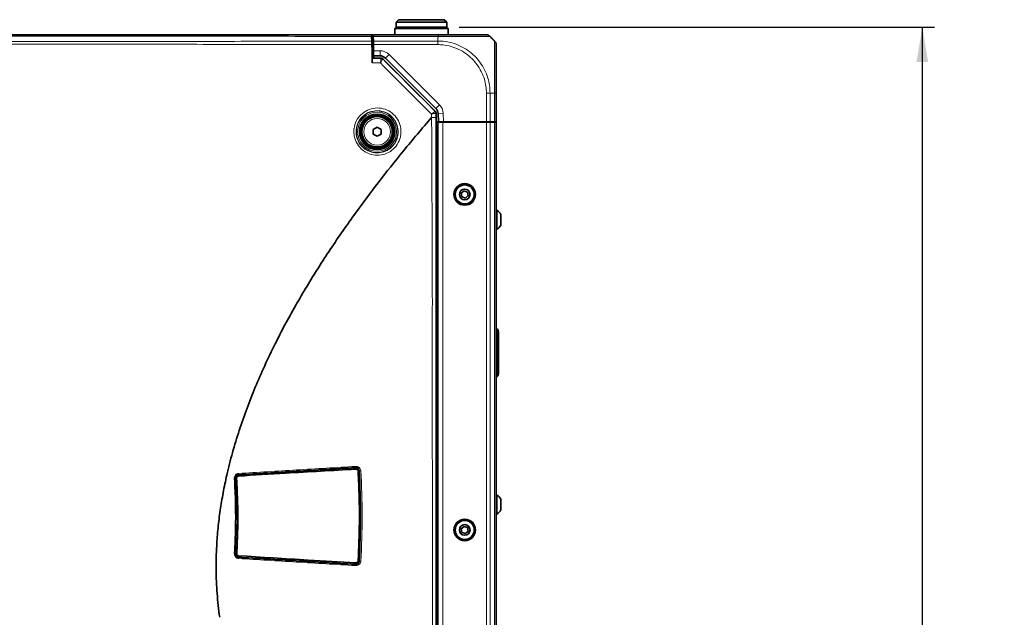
# Model space of a CAD drawing. Header units: millimetres. Extents: x 0 to 1118, y 0 to 864.
# Tile 80 of 200: x 436 to 565, y 444 to 523. Entities that reach past the tile are written whole.
import ezdxf

# ---------------------------------------------------------------- set-up
doc = ezdxf.new("R2010")
doc.units = ezdxf.units.MM
doc.layers.add('ALPHAREV', color=7, linetype='Continuous', lineweight=25)
doc.styles.add('SLDTEXTSTYLE0', font='TXT', dxfattribs={"width": 0.605})
doc.dimstyles.new('SLDDIMSTYLE1', dxfattribs={"dimtxt": 3.175, "dimasz": 4.572, "dimexe": 0, "dimexo": 0.0625, "dimgap": 0.79375, "dimtad": 0, "dimtih": 1, "dimtoh": 1, "dimdec": 1, "dimlfac": 3, "dimrnd": 1e-09, "dimzin": 12, "dimdsep": 46, "dimtxsty": 'SLDTEXTSTYLE0', "dimsah": 1, "dimcen": 0.09, "dimadec": 0, "dimazin": 3, "dimtfac": 1, "dimtofl": 0, "dimtmove": 0, "dimatfit": 3, "dimfxl": 1, "dimfrac": 2, "dimtolj": 1, "dimtzin": 12, "dimarcsym": 0})

# ---------------------------------------------------------------- blocks, each defined once
blk = doc.blocks.new('_D_1')
at = {"layer": 'ALPHAREV'}
for p, q in [((493.62, 522.09), (556.2, 522.09)), ((554.6, 522.09), (554.6, 380.34)), ((555.82, 379.61), (554.73, 379.61)), ((554.73, 379.61), (554.73, 374.74)), ((564.31, 379.61), (565.4, 379.61)), ((565.4, 379.61), (565.4, 374.74)), ((554.73, 374.74), (555.82, 374.74)), ((565.4, 374.74), (564.31, 374.74)), ((554.6, 232.26), (554.6, 374.01)), ((493.62, 232.26), (556.2, 232.26))]:
    blk.add_line(p, q, dxfattribs=at)
for points in [[(554.6, 522.09), (553.84, 517.52), (555.37, 517.52)], [(554.6, 232.26), (555.37, 236.83), (553.84, 236.83)]]:
    blk.add_solid(points, dxfattribs=at)
at = {"layer": 'ALPHAREV', "char_height": 3.175, "attachment_point": 1, "style": 'SLDTEXTSTYLE0'}
for s, insert in [('869.5', (542.72, 378.83)), ('34.2', (555.82, 378.83))]:
    blk.add_mtext(s, dxfattribs=dict(at, insert=insert))

msp = doc.modelspace()

# ---------------------------------------------------------------- linework, layer by layer
at = {"color": 7, "linetype": 'Continuous', "lineweight": 35}
for p, q in [((485.666, 523.093), (485.333, 522.759)), ((485.333, 522.759), (485.333, 522.093)), ((491.999, 522.759), (485.333, 522.759)), ((485.666, 523.093), (491.666, 523.093)), ((491.999, 522.759), (491.666, 523.093)), ((491.999, 522.093), (491.999, 522.759)), ((482.082, 521.093), (482.093, 521.093)), ((482.093, 521.081), (482.093, 521.093)), ((482.14, 521.093), (482.283, 521.093)), ((482.283, 521.093), (482.283, 520.493)), ((482.369, 520.897), (482.373, 521.093)), ((482.373, 521.093), (490.867, 521.093)), ((485.316, 522.093), (485.149, 521.926)), ((485.149, 521.926), (485.149, 521.093)), ((488.666, 521.926), (485.149, 521.926)), ((485.316, 522.093), (488.666, 522.093)), ((488.666, 522.093), (492.016, 522.093)), ((492.183, 521.926), (488.666, 521.926)), ((492.183, 521.926), (492.016, 522.093)), ((492.183, 521.093), (492.183, 521.926)), ((482.1, 520.893), (482.122, 520.257)), ((482.336, 520.493), (482.115, 520.493)), ((482.128, 520.096), (482.283, 520.096)), ((482.163, 519.093), (482.137, 519.831)), ((482.283, 519.426), (482.283, 520.096)), ((482.349, 520.897), (482.329, 520.897)), ((482.329, 520.897), (482.34, 520.288)), ((482.348, 519.817), (482.34, 520.288)), ((482.362, 519.009), (482.348, 519.817)), ((482.369, 520.897), (482.349, 520.897)), ((497.909, 520.683), (498.304, 520.288)), ((482.163, 519.093), (482.163, 519.093)), ((482.18, 519.093), (482.163, 519.093)), ((482.18, 519.093), (482.179, 518.026)), ((482.283, 519.659), (482.351, 519.659)), ((482.283, 518.026), (482.283, 519.426)), ((482.363, 518.993), (482.283, 518.993)), ((482.349, 519.759), (482.347, 519.659)), ((482.374, 518.343), (482.362, 519.009)), ((482.172, 518.019), (482.179, 518.026)), ((482.179, 518.026), (482.68, 518.027)), ((483.218, 518.343), (482.374, 518.343)), ((482.374, 518.343), (482.379, 518.026)), ((483.264, 518.028), (482.68, 518.027)), ((483.264, 518.028), (483.338, 518.043)), ((483.574, 517.945), (490.502, 511.017)), ((490.561, 511.414), (483.925, 518.05)), ((498.499, 513.425), (498.499, 509.659)), ((490.583, 510.775), (490.583, 510.185)), ((490.599, 510.782), (490.599, 404.737)), ((490.91, 509.659), (490.853, 510.759)), ((490.91, 509.659), (490.599, 509.659)), ((490.599, 509.593), (490.804, 509.593)), ((490.804, 509.593), (490.833, 509.593)), ((490.833, 405.926), (490.833, 509.593)), ((490.833, 509.593), (491.499, 509.593)), ((491.578, 509.659), (490.91, 509.659)), ((491.499, 509.593), (497.223, 509.593)), ((491.549, 509.593), (491.549, 509.659)), ((497.223, 509.659), (491.578, 509.659)), ((492.216, 509.659), (492.216, 509.593)), ((492.434, 509.593), (492.433, 509.659)), ((496.165, 509.593), (496.166, 509.659)), ((496.966, 509.659), (496.966, 509.593)), ((497.167, 509.593), (497.166, 509.659)), ((497.695, 509.659), (497.223, 509.659)), ((497.223, 509.593), (497.695, 509.593)), ((498.304, 509.659), (497.695, 509.659)), ((497.695, 509.593), (498.304, 509.593)), ((497.798, 509.593), (497.799, 509.659)), ((498.033, 509.659), (498.033, 509.593)), ((498.499, 509.659), (498.304, 509.659)), ((498.304, 509.593), (498.499, 509.593)), ((498.499, 405.926), (498.499, 509.593)), ((482.316, 508.641), (482.833, 508.939)), ((482.316, 508.044), (482.316, 508.641)), ((482.833, 508.939), (483.349, 508.641)), ((483.349, 508.641), (483.349, 508.044)), ((482.833, 507.746), (482.316, 508.044)), ((483.349, 508.044), (482.833, 507.746)), ((494.268, 500.564), (493.907, 500.246)), ((494.724, 500.411), (494.268, 500.564)), ((494.819, 499.939), (494.724, 500.411)), ((493.907, 500.246), (494.002, 499.775)), ((494.002, 499.775), (494.457, 499.621)), ((494.457, 499.621), (494.819, 499.939)), ((498.586, 498.009), (498.499, 498.009)), ((498.586, 495.509), (498.586, 498.009)), ((499.126, 496.056), (499.126, 497.463)), ((498.499, 495.509), (498.586, 495.509)), ((498.499, 482.49), (498.644, 482.377)), ((498.795, 482.009), (498.795, 476.51)), ((498.644, 476.142), (498.499, 476.029)), ((480.103, 463.952), (479.669, 464.093)), ((498.586, 460.509), (498.499, 460.509)), ((498.586, 458.009), (498.586, 460.509)), ((499.126, 458.556), (499.126, 459.963)), ((498.499, 458.009), (498.586, 458.009)), ((494.268, 456.398), (493.907, 456.08)), ((494.724, 456.244), (494.268, 456.398)), ((493.907, 456.08), (494.002, 455.608)), ((494.002, 455.608), (494.457, 455.454)), ((494.457, 455.454), (494.819, 455.772)), ((494.819, 455.772), (494.724, 456.244)), ((479.669, 451.426), (480.116, 451.571))]:
    msp.add_line(p, q, dxfattribs=at)
at = {"color": 7, "linetype": 'Continuous', "lineweight": 18}
for p, q in [((482.34, 520.288), (490.832, 520.288)), ((490.832, 519.817), (482.348, 519.817)), ((490.87, 520.897), (482.369, 520.897)), ((490.833, 520.683), (490.833, 520.288)), ((482.151, 519.426), (482.283, 519.426)), ((482.349, 519.759), (482.283, 519.759)), ((482.349, 519.759), (482.349, 519.659)), ((482.362, 519.009), (483.218, 519.009)), ((483.218, 518.343), (483.218, 519.009)), ((483.925, 518.05), (484.397, 518.521)), ((484.397, 518.521), (491.033, 511.886)), ((483.329, 518.021), (483.338, 518.043)), ((483.332, 518.02), (483.329, 518.021)), ((483.574, 517.945), (483.565, 517.924)), ((483.565, 517.924), (483.565, 517.923)), ((497.223, 509.659), (497.223, 513.425)), ((498.304, 513.426), (497.694, 513.426)), ((497.695, 513.426), (497.695, 509.659)), ((498.304, 509.659), (498.304, 513.426)), ((490.485, 511.011), (490.502, 511.017)), ((490.485, 511.011), (490.485, 511.011)), ((490.561, 511.414), (491.033, 511.886)), ((490.599, 510.782), (490.583, 510.775)), ((490.583, 510.775), (490.583, 510.775)), ((490.853, 510.759), (491.518, 510.794)), ((491.518, 510.794), (491.578, 509.659)), ((489.977, 510.203), (489.977, 510.666)), ((491.499, 405.926), (491.499, 509.593)), ((497.223, 405.926), (497.223, 509.593)), ((497.695, 405.926), (497.695, 509.593)), ((498.304, 405.926), (498.304, 509.593)), ((498.631, 482.009), (498.631, 476.51)), ((479.552, 464.11), (464.517, 463.194)), ((479.908, 464.091), (479.963, 463.998)), ((464.3, 463.103), (464.546, 463.058)), ((464.262, 462.708), (464.115, 462.735)), ((464.125, 452.745), (464.289, 452.775)), ((464.52, 452.491), (464.274, 452.446))]:
    msp.add_line(p, q, dxfattribs=at)
at = {"color": 7, "linetype": 'Continuous', "lineweight": 18, "flags": 128}
for points in [[(498.631, 476.51), (498.663, 476.51), (498.694, 476.51), (498.723, 476.51), (498.747, 476.51), (498.768, 476.51), (498.783, 476.51), (498.792, 476.51), (498.795, 476.51)], [(479.982, 463.97), (479.749, 464.046), (479.552, 464.11)], [(479.552, 451.409), (479.756, 451.475), (479.996, 451.553)]]:
    msp.add_lwpolyline(points, dxfattribs=at)
at = {"color": 7, "linetype": 'Continuous', "lineweight": 35, "flags": 128}
for points in [[(480.326, 463.59), (480.341, 463.591), (480.354, 463.591), (480.365, 463.592), (480.373, 463.593), (480.379, 463.593), (480.383, 463.594), (480.383, 463.594), (480.38, 463.594)], [(480.339, 451.934), (480.354, 451.933), (480.367, 451.932), (480.378, 451.931), (480.386, 451.931), (480.392, 451.93), (480.395, 451.93), (480.395, 451.929), (480.392, 451.929)]]:
    msp.add_lwpolyline(points, dxfattribs=at)
at = {"color": 7, "linetype": 'Continuous', "lineweight": 18}
for radius in [2.736, 2.57, 1.757]:
    msp.add_circle((482.833, 508.343), radius, dxfattribs=at)
at = {"color": 7, "linetype": 'Continuous', "lineweight": 35}
for centre, radius in [((482.833, 508.343), 2.333), ((482.833, 508.343), 2.25), ((482.833, 508.343), 2.1), ((482.833, 508.343), 2), ((494.363, 500.093), 1.417), ((494.363, 500.093), 1.312), ((494.363, 500.093), 1.25), ((494.363, 500.093), 0.704), ((494.363, 455.926), 1.417), ((494.363, 455.926), 1.312), ((494.363, 455.926), 1.25), ((494.363, 455.926), 0.704)]:
    msp.add_circle(centre, radius, dxfattribs=at)
at = {"color": 7, "linetype": 'Continuous', "lineweight": 18}
for centre, radius, start, end in [((482.077, 521.077), 0.0166, 16.54558, 75.01547), ((483.218, 517.343), 1.667, 45, 90), ((483.329, 517.688), 0.333, 45.00748, 89.99252), ((490.25, 510.775), 0.333, 0.00748, 44.99252), ((489.854, 510.707), 1.667, 3, 45), ((464.489, 462.987), 0.0911, 354.50589, 50.84224), ((479.908, 463.899), 0.103, 354.02569, 43.98573), ((464.535, 459.685), 3.035, 93.15098, 95.16076), ((464.262, 451.076), 1.699, 85.46916, 89.09979), ((464.462, 452.564), 0.093, 308.39098, 6.45843), ((479.924, 451.625), 0.102, 315.18654, 6.14772)]:
    msp.add_arc(centre, radius, start, end, dxfattribs=at)
at = {"color": 7, "linetype": 'Continuous', "lineweight": 35}
for centre, radius, start, end in [((497.223, 520.426), 0.667, 68.38514, 90), ((483.218, 517.343), 1, 45, 90), ((483.331, 517.688), 0.332, 45.11177, 89.90985), ((490.25, 510.775), 0.333, 0.01297, 44.98581), ((489.854, 510.707), 1, 3, 45), ((497.868, 496.759), 1.442, 29.2162, 60.11785), ((497.868, 496.759), 1.442, 299.88215, 330.7838), ((497.868, 459.259), 1.442, 29.2162, 60.11785), ((497.868, 459.259), 1.442, 299.88215, 330.7838)]:
    msp.add_arc(centre, radius, start, end, dxfattribs=at)
for centre, major_axis in [((483.338, 517.709), (0.128, 0.308)), ((490.266, 510.782), (0.308, 0.128))]:
    msp.add_ellipse(centre, major_axis=major_axis, ratio=0.9998216, start_param=5.8905493, end_param=6.6758213, dxfattribs=at)
for points, knots in [([(303.25, 521.093), (305.576, 521.093), (310.23, 521.093), (317.175, 521.093), (324.088, 521.093), (330.903, 521.093), (339.855, 521.093), (348.711, 521.093), (357.587, 521.093), (364.269, 521.093), (370.986, 521.093), (377.745, 521.093), (384.539, 521.093), (391.359, 521.093), (398.178, 521.093), (404.982, 521.093), (411.754, 521.093), (418.488, 521.093), (425.185, 521.093), (431.85, 521.093), (440.716, 521.093), (449.58, 521.093), (458.487, 521.093), (465.194, 521.093), (471.93, 521.093), (477.563, 521.093), (480.952, 521.093), (482.082, 521.093)], [0, 0, 0, 0, 0.0386927, 0.0774175, 0.1160207, 0.1546446, 0.1921989, 0.2673059, 0.3048644, 0.3424318, 0.3799908, 0.4175587, 0.4551965, 0.4927626, 0.5304261, 0.5679905, 0.605546, 0.6431652, 0.6807169, 0.7182881, 0.7558417, 0.8309525, 0.8685097, 0.9060809, 0.9436388, 0.9812228, 1, 1, 1, 1]), ([(482.1, 520.893), (482.098, 520.95), (482.095, 521.038), (482.094, 521.07), (482.093, 521.081)], [0, 0, 0, 0, 0.6458755, 1, 1, 1, 1]), ([(490.867, 521.093), (491.357, 521.093), (492.208, 521.093), (493.359, 521.093), (494.391, 521.093), (495.306, 521.093), (496.065, 521.093), (496.623, 521.093), (497.009, 521.093), (497.196, 521.093), (497.216, 521.093), (497.223, 521.093)], [0, 0, 0, 0, 0.1476521, 0.2562048, 0.3647764, 0.4995885, 0.6089422, 0.7182918, 0.8277419, 0.9371756, 1, 1, 1, 1]), ([(482.137, 519.831), (482.134, 519.905), (482.129, 520.053), (482.124, 520.189), (482.122, 520.25), (482.122, 520.257)], [0, 0, 0, 0, 0.4689621, 0.9379221, 1, 1, 1, 1]), ([(498.312, 520.275), (498.164, 520.42), (497.951, 520.63), (497.724, 520.833), (497.653, 520.895)], [0, 0, 0, 0, 0.6913844, 1, 1, 1, 1]), ([(497.695, 520.897), (497.712, 520.88), (497.771, 520.821), (497.84, 520.752), (497.893, 520.698), (497.906, 520.686), (497.908, 520.684), (497.909, 520.683)], [0, 0, 0, 0, 0.2452024, 0.8175352, 0.9606824, 0.9921507, 1, 1, 1, 1]), ([(498.499, 519.816), (498.499, 519.779), (498.499, 519.714), (498.499, 519.264), (498.499, 518.702), (498.499, 517.975), (498.499, 517.12), (498.499, 516.175), (498.499, 515.148), (498.499, 514.217), (498.499, 513.639), (498.499, 513.425)], [0, 0, 0, 0, 0.1584128, 0.2711139, 0.3838354, 0.4991898, 0.6083334, 0.7174776, 0.826751, 0.9360043, 1, 1, 1, 1]), ([(482.161, 517.394), (482.161, 517.599), (482.162, 518.165), (482.162, 518.731), (482.163, 519.093)], [0, 0, 0, 0, 0.361716, 1, 1, 1, 1]), ([(482.161, 517.394), (482.161, 517.468), (482.162, 517.616), (482.164, 517.807), (482.167, 517.948), (482.17, 518.01), (482.172, 518.017), (482.172, 518.019)], [0, 0, 0, 0, 0.2241416, 0.4482499, 0.6732752, 0.8999952, 1, 1, 1, 1]), ([(482.172, 518.019), (482.342, 518.02), (482.727, 518.02), (483.113, 518.021), (483.329, 518.021)], [0, 0, 0, 0, 0.4388209, 1, 1, 1, 1]), ([(462.103, 444.426), (461.975, 445.467), (461.719, 447.546), (461.602, 450.701), (461.67, 453.578), (461.875, 456.184), (462.16, 458.504), (462.546, 460.832), (463.072, 463.365), (463.77, 466.114), (464.663, 469.057), (465.673, 471.932), (466.794, 474.767), (468.03, 477.591), (469.336, 480.315), (470.696, 482.942), (472.093, 485.472), (473.566, 487.982), (475.096, 490.454), (476.679, 492.888), (478.306, 495.278), (480.39, 498.217), (483.02, 501.733), (486.348, 505.937), (488.743, 508.752), (489.977, 510.203)], [0, 0, 0, 0, 0.042342, 0.0845622, 0.1269728, 0.1581388, 0.1899543, 0.2213938, 0.2536904, 0.2950338, 0.3369342, 0.3793622, 0.4199471, 0.4621503, 0.5061411, 0.5442758, 0.5838758, 0.6250272, 0.6638832, 0.7032188, 0.7440393, 0.7822011, 0.8503985, 0.9229074, 1, 1, 1, 1]), ([(489.988, 510.209), (489.987, 510.208), (489.983, 510.206), (489.979, 510.204), (489.977, 510.203)], [0, 0, 0, 0, 0.4999917, 1, 1, 1, 1]), ([(498.644, 482.377), (498.688, 482.322), (498.774, 482.214), (498.788, 482.077), (498.795, 482.009)], [0, 0, 0, 0, 0.5073717, 1, 1, 1, 1]), ([(498.795, 476.51), (498.788, 476.442), (498.774, 476.304), (498.688, 476.196), (498.644, 476.142)], [0, 0, 0, 0, 0.4926168, 1, 1, 1, 1]), ([(479.946, 464.127), (477.352, 463.969), (472.163, 463.653), (467.067, 463.343), (464.517, 463.188)], [0, 0, 0, 0, 0.4997423, 1, 1, 1, 1]), ([(480.477, 463.687), (480.477, 463.687), (480.474, 463.737), (480.452, 463.837), (480.373, 463.967), (480.255, 464.065), (480.108, 464.123), (480, 464.131), (479.946, 464.127), (479.946, 464.127)], [0, 0, 0, 0, 0.0000247, 0.1852659, 0.3713709, 0.5636272, 0.7755363, 0.9999753, 1, 1, 1, 1]), ([(464.517, 463.188), (464.517, 463.188), (464.467, 463.185), (464.368, 463.161), (464.242, 463.075), (464.152, 462.947), (464.113, 462.811), (464.112, 462.722), (464.114, 462.686), (464.114, 462.686)], [0, 0, 0, 0, 0.0000268, 0.2141019, 0.4279367, 0.6415281, 0.8576496, 0.9999732, 1, 1, 1, 1]), ([(479.982, 463.97), (480.009, 463.97), (480.079, 463.969), (480.187, 463.928), (480.288, 463.844), (480.36, 463.728), (480.373, 463.638), (480.38, 463.594)], [0, 0, 0, 0, 0.13595213, 0.35086447, 0.5667989, 0.78349394, 1, 1, 1, 1]), ([(480.339, 451.934), (480.408, 453.595), (480.523, 456.367), (480.486, 460.256), (480.38, 462.478), (480.326, 463.59)], [0, 0, 0, 0, 0.4275524, 0.7137737, 1, 1, 1, 1]), ([(480.38, 463.594), (480.433, 462.481), (480.539, 460.257), (480.576, 456.366), (480.461, 453.591), (480.392, 451.929)], [0, 0, 0, 0, 0.2862239, 0.5724476, 1, 1, 1, 1]), ([(480.477, 451.831), (480.558, 453.804), (480.721, 457.756), (480.558, 461.708), (480.477, 463.687)], [0, 0, 0, 0, 0.4992068, 1, 1, 1, 1]), ([(464.114, 462.686), (464.162, 461.617), (464.259, 459.443), (464.262, 456.16), (464.165, 453.95), (464.116, 452.845)], [0, 0, 0, 0, 0.326172, 0.6628502, 1, 1, 1, 1]), ([(464.116, 452.845), (464.116, 452.845), (464.112, 452.79), (464.121, 452.68), (464.186, 452.529), (464.293, 452.411), (464.415, 452.348), (464.499, 452.332), (464.532, 452.33), (464.532, 452.33)], [0, 0, 0, 0, 0.0000263, 0.215395, 0.4304149, 0.6442641, 0.8571058, 0.9999737, 1, 1, 1, 1]), ([(464.532, 452.33), (467.072, 452.176), (472.154, 451.866), (477.347, 451.55), (479.945, 451.392)], [0, 0, 0, 0, 0.4996418, 1, 1, 1, 1]), ([(479.945, 451.392), (479.945, 451.392), (480.019, 451.387), (480.159, 451.404), (480.331, 451.504), (480.439, 451.646), (480.472, 451.763), (480.476, 451.823), (480.477, 451.831), (480.477, 451.831)], [0, 0, 0, 0, 0.0000247, 0.3069411, 0.5612021, 0.7776004, 0.9686515, 0.9999753, 1, 1, 1, 1]), ([(480.392, 451.929), (480.389, 451.9), (480.381, 451.827), (480.33, 451.717), (480.24, 451.622), (480.124, 451.559), (480.039, 451.555), (479.996, 451.553)], [0, 0, 0, 0, 0.14115993, 0.35596005, 0.57046779, 0.78526279, 1, 1, 1, 1])]:
    msp.add_open_spline(points, degree=3, knots=knots, dxfattribs=at)
at = {"color": 7, "linetype": 'Continuous', "lineweight": 18}
for points in [[(490.87, 520.897), (490.87, 520.927), (490.869, 520.985), (490.868, 521.045), (490.867, 521.085), (490.867, 521.09), (490.867, 521.093)], [(490.832, 520.288), (490.832, 520.255), (490.832, 520.19), (490.832, 520.073), (490.832, 519.947), (490.832, 519.86), (490.832, 519.816)], [(497.695, 513.426), (497.662, 513.426), (497.597, 513.426), (497.48, 513.426), (497.354, 513.426), (497.267, 513.425), (497.223, 513.425)], [(498.304, 513.426), (498.333, 513.426), (498.391, 513.426), (498.452, 513.426), (498.492, 513.426), (498.497, 513.425), (498.499, 513.425)], [(498.529, 482.258), (498.558, 482.222), (498.617, 482.149), (498.626, 482.056), (498.631, 482.009)], [(498.631, 482.009), (498.653, 482.009), (498.696, 482.009), (498.75, 482.009), (498.788, 482.009), (498.792, 482.009), (498.795, 482.009)], [(498.631, 476.51), (498.626, 476.463), (498.617, 476.37), (498.558, 476.297), (498.529, 476.26)], [(479.946, 464.127), (479.949, 464.127), (479.956, 464.128), (479.966, 464.137), (479.975, 464.152), (479.982, 464.173), (479.988, 464.199), (479.991, 464.229), (479.993, 464.261), (479.992, 464.284), (479.991, 464.295)], [(464.517, 463.188), (464.522, 463.188), (464.53, 463.189), (464.542, 463.199), (464.553, 463.214), (464.562, 463.236), (464.569, 463.263), (464.573, 463.294), (464.575, 463.327), (464.574, 463.35), (464.573, 463.361)], [(480.477, 463.687), (480.477, 463.687), (480.477, 463.687), (480.49, 463.687), (480.512, 463.688), (480.541, 463.689), (480.576, 463.691), (480.615, 463.693), (480.656, 463.695), (480.682, 463.697), (480.695, 463.698)], [(464.114, 462.686), (464.121, 462.687), (464.133, 462.689), (464.119, 462.69), (464.082, 462.689), (464.044, 462.688), (464.024, 462.687)], [(464.029, 452.857), (464.048, 452.855), (464.086, 452.853), (464.121, 452.849), (464.135, 452.846), (464.122, 452.845), (464.116, 452.845)], [(464.592, 452.165), (464.592, 452.187), (464.592, 452.231), (464.579, 452.287), (464.559, 452.325), (464.541, 452.329), (464.532, 452.33)], [(479.992, 451.225), (479.993, 451.236), (479.993, 451.259), (479.992, 451.291), (479.988, 451.32), (479.982, 451.346), (479.975, 451.367), (479.966, 451.382), (479.956, 451.391), (479.949, 451.392), (479.945, 451.392)], [(480.697, 451.822), (480.684, 451.823), (480.658, 451.824), (480.616, 451.827), (480.577, 451.828), (480.542, 451.83), (480.512, 451.831), (480.491, 451.832), (480.478, 451.832), (480.477, 451.832), (480.477, 451.831)]]:
    msp.add_open_spline(points, degree=3, dxfattribs=at)
at = {"color": 7, "linetype": 'Continuous', "lineweight": 35}
for points in [[(497.695, 520.897), (497.662, 520.927), (497.597, 520.985), (497.48, 521.045), (497.354, 521.085), (497.267, 521.09), (497.223, 521.093)], [(498.304, 520.288), (498.333, 520.255), (498.391, 520.19), (498.452, 520.073), (498.492, 519.948), (498.497, 519.86), (498.499, 519.817)]]:
    msp.add_open_spline(points, degree=3, dxfattribs=at)
at = {"color": 7, "linetype": 'Continuous', "lineweight": 18}
for points, knots in [([(482.137, 519.831), (479.402, 519.833), (473.928, 519.838), (466.246, 519.845), (459.074, 519.849), (450.186, 519.859), (441.337, 519.87), (432.481, 519.88), (425.814, 519.887), (419.724, 519.894), (414.216, 519.899), (409.295, 519.902), (404.345, 519.906), (399.892, 519.907), (394.812, 519.908), (389.101, 519.908), (382.259, 519.906), (375.448, 519.902), (368.681, 519.898), (361.961, 519.89), (355.278, 519.883), (348.627, 519.875), (341.988, 519.868), (335.346, 519.859), (328.807, 519.852), (322.36, 519.847), (316.002, 519.843), (309.614, 519.836), (305.335, 519.833), (303.195, 519.831)], [0, 0, 0, 0, 0.0454634, 0.0909796, 0.1284128, 0.1658631, 0.2408201, 0.2783446, 0.3159249, 0.3535193, 0.3808323, 0.408165, 0.435597, 0.4630614, 0.4819032, 0.5195969, 0.5573912, 0.5950659, 0.6326997, 0.6703832, 0.7079414, 0.7455094, 0.7830119, 0.8204715, 0.8579362, 0.8934038, 0.9288875, 0.9644312, 1, 1, 1, 1]), ([(303.21, 520.257), (306.061, 520.255), (311.764, 520.251), (320.268, 520.243), (328.142, 520.236), (335.39, 520.229), (342.034, 520.223), (348.674, 520.216), (355.323, 520.209), (362, 520.203), (368.715, 520.198), (375.473, 520.194), (382.273, 520.192), (389.104, 520.191), (394.805, 520.191), (399.879, 520.191), (404.325, 520.193), (409.267, 520.194), (414.183, 520.197), (419.685, 520.201), (425.77, 520.205), (432.434, 520.212), (441.29, 520.221), (450.142, 520.23), (459.035, 520.238), (466.211, 520.247), (473.903, 520.253), (479.382, 520.256), (482.122, 520.257)], [0, 0, 0, 0, 0.0473993, 0.0948151, 0.1422221, 0.1797066, 0.2171922, 0.2547039, 0.2922586, 0.3298115, 0.3674382, 0.405061, 0.4426881, 0.4803789, 0.5180687, 0.5368834, 0.5642953, 0.5917079, 0.6190028, 0.6462989, 0.6838673, 0.7214385, 0.7589644, 0.8339567, 0.8714303, 0.9089027, 0.954452, 1, 1, 1, 1]), ([(482.1, 520.893), (480.982, 520.894), (477.608, 520.897), (471.994, 520.902), (465.269, 520.908), (458.571, 520.914), (449.669, 520.922), (440.807, 520.931), (431.938, 520.939), (425.265, 520.945), (418.557, 520.949), (411.809, 520.953), (405.019, 520.956), (398.197, 520.957), (391.358, 520.958), (384.521, 520.957), (377.705, 520.955), (370.929, 520.952), (364.196, 520.947), (357.504, 520.942), (348.622, 520.935), (339.764, 520.926), (330.817, 520.917), (324.009, 520.911), (317.112, 520.905), (310.187, 520.899), (305.55, 520.895), (303.232, 520.893)], [0, 0, 0, 0, 0.0185887, 0.0560884, 0.0935888, 0.1310999, 0.1686122, 0.2436821, 0.281247, 0.3188564, 0.3564632, 0.39414, 0.4318132, 0.4694841, 0.5072091, 0.5449346, 0.5826323, 0.6203335, 0.6579646, 0.6955644, 0.7331664, 0.8082573, 0.8457747, 0.88433, 0.9228841, 0.9614424, 1, 1, 1, 1]), ([(490.832, 520.683), (490.834, 520.686), (490.846, 520.707), (490.86, 520.779), (490.865, 520.847), (490.87, 520.897)], [0, 0, 0, 0, 0.05123887, 0.3045526, 1, 1, 1, 1]), ([(490.832, 520.288), (491.069, 520.281), (491.689, 520.261), (492.693, 520.066), (493.788, 519.66), (494.808, 519.066), (495.676, 518.338), (496.413, 517.478), (497.004, 516.51), (497.413, 515.472), (497.651, 514.431), (497.68, 513.763), (497.694, 513.426)], [0, 0, 0, 0, 0.0657965, 0.1727607, 0.2828934, 0.389757, 0.4997969, 0.5968708, 0.7039461, 0.8142113, 0.9061257, 1, 1, 1, 1]), ([(497.223, 513.425), (497.209, 513.736), (497.182, 514.357), (496.958, 515.319), (496.569, 516.284), (496.016, 517.182), (495.33, 517.981), (494.526, 518.659), (493.587, 519.217), (492.567, 519.602), (491.635, 519.791), (491.052, 519.81), (490.832, 519.816)], [0, 0, 0, 0, 0.09291466, 0.18581515, 0.29447761, 0.40316207, 0.50020129, 0.60862537, 0.71704406, 0.82556878, 0.93408084, 1, 1, 1, 1]), ([(497.695, 520.897), (497.687, 520.897), (497.666, 520.897), (497.473, 520.893), (497.066, 520.885), (496.471, 520.878), (495.656, 520.875), (494.67, 520.879), (493.557, 520.887), (492.318, 520.895), (491.397, 520.897), (490.87, 520.897)], [0, 0, 0, 0, 0.0627052, 0.17058, 0.281665, 0.3894284, 0.5004168, 0.6352696, 0.7422845, 0.8524245, 1, 1, 1, 1]), ([(498.304, 513.426), (498.304, 513.655), (498.304, 514.271), (498.298, 515.274), (498.288, 516.377), (498.281, 517.403), (498.279, 518.325), (498.283, 519.103), (498.291, 519.704), (498.302, 520.179), (498.303, 520.248), (498.304, 520.288)], [0, 0, 0, 0, 0.0638809, 0.1715817, 0.2825247, 0.3900468, 0.5008149, 0.6162125, 0.7271686, 0.8416822, 1, 1, 1, 1]), ([(483.259, 517.394), (483.089, 517.394), (482.723, 517.394), (482.357, 517.394), (482.161, 517.394)], [0, 0, 0, 0, 0.4641427, 1, 1, 1, 1]), ([(483.259, 517.394), (483.259, 517.395), (483.266, 517.427), (483.286, 517.533), (483.314, 517.701), (483.336, 517.867), (483.343, 517.984), (483.336, 518.008), (483.332, 518.02)], [0, 0, 0, 0, 0.0033916, 0.1017336, 0.3382246, 0.561143, 0.778721, 1, 1, 1, 1]), ([(483.259, 517.394), (483.26, 517.395), (483.277, 517.422), (483.335, 517.512), (483.425, 517.655), (483.508, 517.796), (483.56, 517.894), (483.564, 517.913), (483.565, 517.923)], [0, 0, 0, 0, 0.0033904, 0.1017342, 0.3382254, 0.561142, 0.7787183, 1, 1, 1, 1]), ([(489.977, 510.666), (488.853, 511.791), (486.614, 514.034), (484.374, 516.277), (483.259, 517.394)], [0, 0, 0, 0, 0.5019424, 1, 1, 1, 1]), ([(483.565, 517.923), (484.714, 516.775), (487.021, 514.471), (489.328, 512.167), (490.485, 511.011)], [0, 0, 0, 0, 0.4980372, 1, 1, 1, 1]), ([(479.779, 508.673), (479.782, 508.704), (479.823, 509.077), (480.04, 509.782), (480.662, 510.636), (481.541, 511.241), (482.578, 511.518), (483.649, 511.432), (484.626, 510.994), (485.399, 510.26), (485.884, 509.317), (486.012, 508.404), (485.895, 507.501), (485.535, 506.647), (484.819, 505.861), (483.881, 505.355), (482.823, 505.19), (481.767, 505.39), (480.84, 505.931), (480.156, 506.742), (479.768, 507.7), (479.776, 508.36), (479.779, 508.673)], [0, 0, 0, 0, 0.004782, 0.0578114, 0.1115101, 0.1658041, 0.2203336, 0.2746977, 0.3286542, 0.3821667, 0.4353456, 0.488374, 0.5209749, 0.5747551, 0.6284812, 0.6825557, 0.7370158, 0.7915525, 0.8457211, 0.8992003, 0.9520522, 1, 1, 1, 1]), ([(480.062, 508.616), (480.059, 508.336), (480.052, 507.747), (480.397, 506.891), (481.009, 506.167), (481.839, 505.686), (482.782, 505.509), (483.728, 505.657), (484.567, 506.109), (485.208, 506.811), (485.531, 507.574), (485.636, 508.381), (485.522, 509.196), (485.089, 510.037), (484.399, 510.692), (483.525, 511.082), (482.568, 511.158), (481.64, 510.91), (480.859, 510.369), (480.265, 509.586), (480.131, 508.947), (480.062, 508.616)], [0, 0, 0, 0, 0.0478827, 0.1006131, 0.1539874, 0.2081319, 0.2627446, 0.3173455, 0.371561, 0.4253703, 0.4791452, 0.5116998, 0.5646014, 0.61763, 0.6710201, 0.7249264, 0.7793336, 0.8339844, 0.8884275, 0.942238, 1, 1, 1, 1]), ([(489.977, 510.666), (489.978, 510.666), (490.047, 510.712), (490.183, 510.802), (490.348, 510.913), (490.462, 510.992), (490.478, 511.004), (490.485, 511.011)], [0, 0, 0, 0, 0.0033507, 0.254174, 0.50721, 0.7540621, 1, 1, 1, 1]), ([(489.977, 510.666), (489.978, 510.666), (490.059, 510.682), (490.219, 510.714), (490.415, 510.751), (490.552, 510.775), (490.573, 510.775), (490.583, 510.775)], [0, 0, 0, 0, 0.0033509, 0.2541739, 0.5072101, 0.7540624, 1, 1, 1, 1]), ([(490.008, 405.009), (490.029, 406.226), (490.07, 408.662), (490.068, 413.535), (490.11, 427.111), (490.121, 449.389), (490.082, 474.407), (490.111, 492.092), (490.037, 501.151), (490.059, 506.327), (490.012, 508.915), (489.988, 510.209)], [0, 0, 0, 0, 0.0347293, 0.069473, 0.1389616, 0.4218706, 0.7047784, 0.8523871, 0.9261923, 0.9630941, 1, 1, 1, 1]), ([(489.988, 510.209), (490.062, 510.208), (490.21, 510.207), (490.395, 510.202), (490.528, 510.195), (490.574, 510.19), (490.582, 510.186), (490.582, 510.185), (490.583, 510.185)], [0, 0, 0, 0, 0.2334558, 0.4669115, 0.7003706, 0.9338356, 0.9740937, 1, 1, 1, 1]), ([(490.583, 510.185), (490.583, 509.761), (490.581, 506.858), (490.583, 501.473), (490.581, 491.552), (490.583, 474.191), (490.582, 449.39), (490.583, 427.117), (490.584, 413.549), (490.584, 408.685), (490.585, 406.253), (490.585, 405.038)], [0, 0, 0, 0, 0.01209819, 0.08285926, 0.15361827, 0.29514162, 0.57818475, 0.86122793, 0.93061309, 0.96530581, 1, 1, 1, 1]), ([(498.529, 482.258), (498.544, 482.273), (498.567, 482.296), (498.594, 482.323), (498.612, 482.342), (498.627, 482.357), (498.641, 482.372), (498.643, 482.375), (498.644, 482.377)], [0, 0, 0, 0, 0.2391485, 0.3677541, 0.4991241, 0.6306216, 0.7595944, 1, 1, 1, 1]), ([(498.529, 476.26), (498.544, 476.246), (498.567, 476.223), (498.594, 476.196), (498.612, 476.177), (498.627, 476.161), (498.641, 476.146), (498.643, 476.143), (498.644, 476.142)], [0, 0, 0, 0, 0.2397771, 0.3685664, 0.5000003, 0.6314341, 0.7602233, 1, 1, 1, 1]), ([(464.573, 463.361), (467.121, 463.515), (472.213, 463.823), (477.399, 464.138), (479.991, 464.295)], [0, 0, 0, 0, 0.5002322, 1, 1, 1, 1]), ([(479.991, 464.295), (480.071, 464.293), (480.213, 464.288), (480.407, 464.202), (480.557, 464.074), (480.665, 463.899), (480.685, 463.765), (480.695, 463.698)], [0, 0, 0, 0, 0.23629536, 0.42349751, 0.61718105, 0.80857556, 1, 1, 1, 1]), ([(464.024, 462.687), (464.027, 462.761), (464.032, 462.909), (464.125, 463.11), (464.27, 463.263), (464.429, 463.344), (464.534, 463.357), (464.573, 463.361)], [0, 0, 0, 0, 0.2204585, 0.4410364, 0.6586269, 0.8730461, 1, 1, 1, 1]), ([(464.262, 462.708), (464.262, 462.733), (464.262, 462.795), (464.294, 462.89), (464.357, 462.978), (464.445, 463.04), (464.513, 463.052), (464.546, 463.058)], [0, 0, 0, 0, 0.1430214, 0.3574248, 0.5712885, 0.7857036, 1, 1, 1, 1]), ([(464.58, 462.978), (464.554, 462.974), (464.503, 462.965), (464.437, 462.918), (464.39, 462.852), (464.367, 462.781), (464.368, 462.734), (464.368, 462.716)], [0, 0, 0, 0, 0.2141039, 0.4282468, 0.6420032, 0.8566306, 1, 1, 1, 1]), ([(464.546, 463.058), (466.609, 463.186), (470.188, 463.408), (475.344, 463.71), (478.436, 463.883), (479.982, 463.97)], [0, 0, 0, 0, 0.4048368, 0.7023665, 1, 1, 1, 1]), ([(480.011, 463.888), (478.465, 463.802), (475.374, 463.629), (470.219, 463.328), (466.642, 463.106), (464.58, 462.978)], [0, 0, 0, 0, 0.29764577, 0.59517558, 1, 1, 1, 1]), ([(480.326, 463.59), (480.321, 463.625), (480.31, 463.696), (480.253, 463.788), (480.172, 463.855), (480.087, 463.887), (480.032, 463.888), (480.011, 463.888)], [0, 0, 0, 0, 0.2167434, 0.4335229, 0.649387, 0.8641423, 1, 1, 1, 1]), ([(480.695, 463.698), (480.777, 461.715), (480.941, 457.756), (480.778, 453.798), (480.697, 451.822)], [0, 0, 0, 0, 0.5007939, 1, 1, 1, 1]), ([(464.029, 452.857), (464.077, 453.961), (464.174, 456.168), (464.17, 459.447), (464.072, 461.618), (464.024, 462.687)], [0, 0, 0, 0, 0.337141, 0.6738152, 1, 1, 1, 1]), ([(464.289, 452.775), (464.341, 453.885), (464.446, 456.093), (464.437, 459.408), (464.32, 461.607), (464.262, 462.708)], [0, 0, 0, 0, 0.3353751, 0.6673945, 1, 1, 1, 1]), ([(464.368, 462.716), (464.426, 461.616), (464.543, 459.414), (464.553, 456.094), (464.449, 453.881), (464.397, 452.77)], [0, 0, 0, 0, 0.3320209, 0.6646279, 1, 1, 1, 1]), ([(464.592, 452.165), (464.547, 452.171), (464.436, 452.186), (464.272, 452.275), (464.129, 452.433), (464.037, 452.635), (464.032, 452.783), (464.029, 452.857)], [0, 0, 0, 0, 0.142883, 0.355915, 0.5699727, 0.7849833, 1, 1, 1, 1]), ([(464.52, 452.491), (464.502, 452.494), (464.456, 452.5), (464.389, 452.537), (464.331, 452.602), (464.293, 452.684), (464.29, 452.745), (464.289, 452.775)], [0, 0, 0, 0, 0.1446796, 0.3578454, 0.5715933, 0.7858891, 1, 1, 1, 1]), ([(464.397, 452.77), (464.397, 452.749), (464.398, 452.707), (464.424, 452.65), (464.464, 452.606), (464.51, 452.58), (464.542, 452.576), (464.555, 452.574)], [0, 0, 0, 0, 0.2143334, 0.4286829, 0.6423445, 0.8553771, 1, 1, 1, 1]), ([(479.996, 451.553), (477.902, 451.673), (474.248, 451.883), (469.092, 452.197), (466.044, 452.393), (464.52, 452.491)], [0, 0, 0, 0, 0.401792, 0.7008158, 1, 1, 1, 1]), ([(464.555, 452.574), (466.078, 452.476), (469.125, 452.28), (474.279, 451.966), (477.931, 451.756), (480.025, 451.636)], [0, 0, 0, 0, 0.29917352, 0.5981929, 1, 1, 1, 1]), ([(479.992, 451.225), (477.4, 451.383), (474.805, 451.541), (469.669, 451.855), (467.128, 452.01), (464.592, 452.165)], [0, 0, 0, 0, 0.4996766, 0.5003912, 1, 1, 1, 1]), ([(479.966, 451.522), (479.961, 451.508), (479.94, 451.457), (479.899, 451.422), (479.869, 451.397)], [0, 0, 0, 0, 0.2749298, 1, 1, 1, 1]), ([(480.697, 451.822), (480.696, 451.811), (480.69, 451.73), (480.646, 451.574), (480.505, 451.384), (480.276, 451.24), (480.092, 451.23), (479.992, 451.225)], [0, 0, 0, 0, 0.0323612, 0.2303028, 0.4518696, 0.7044894, 1, 1, 1, 1]), ([(480.025, 451.636), (480.059, 451.637), (480.126, 451.641), (480.218, 451.69), (480.29, 451.766), (480.33, 451.852), (480.337, 451.911), (480.339, 451.934)], [0, 0, 0, 0, 0.2146386, 0.4293114, 0.6437782, 0.8586858, 1, 1, 1, 1])]:
    msp.add_open_spline(points, degree=3, knots=knots, dxfattribs=at)

# ---------------------------------------------------------------- dimensions: what is measured, and where the dimension line sits
at = {"layer": 'ALPHAREV'}
dim = msp.add_linear_dim(base=(554.604, 232.259), p1=(492.016, 522.093), p2=(492.016, 232.259), angle=90, dimstyle='SLDDIMSTYLE1', dxfattribs=at)
dim.commit()
dim.dimension.update_dxf_attribs({"geometry": '_D_1', "text_midpoint": (554.604, 377.176), "dimtype": 160})

doc.saveas('drawing.dxf')
